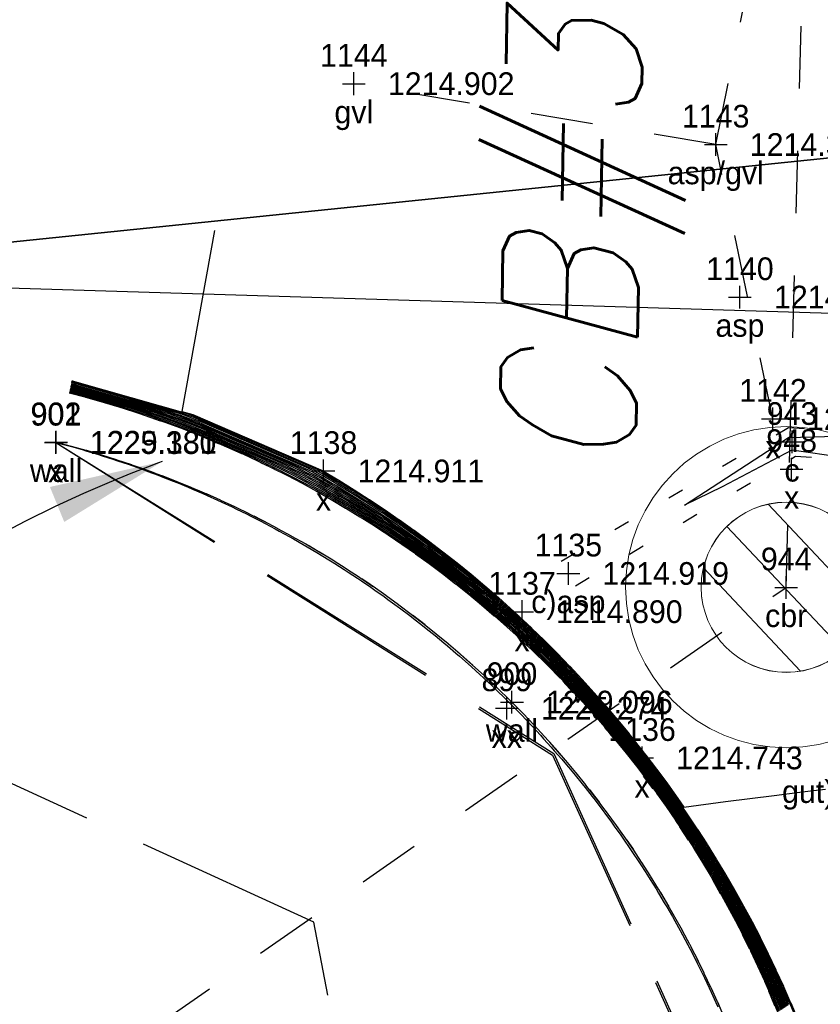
# Model space of a CAD drawing. Extents: x 2383805 to 2387584, y 226460 to 239380.
# Tile 16 of 53: x 2386860 to 2386875, y 227290 to 227307. Entities that reach past the tile are written whole.
import ezdxf
from ezdxf.enums import TextEntityAlignment as Align

# ---------------------------------------------------------------- set-up
doc = ezdxf.new("R2010")
doc.units = 0
doc.header["$LTSCALE"] = 20
doc.header["$MEASUREMENT"] = 0
doc.header["$PDSIZE"] = 2
for name, pattern in [('OhDOT_USTN1', [0.055, 0.014, -0.041]), ('OhDOT_USTN2', [0.11, 0.069, -0.041]), ('OhDOT_USTN3', [0.22, 0.165, -0.055]), ('OhDOT_USTN5', [0.11, 0.055, -0.055]), ('REDO_Drainage01', [1.6, 0.85, -0.75])]:
    doc.linetypes.add(name, pattern=pattern)
for name, color, linetype in [('0_Match_Line_Mask', 9, 'Continuous'), ('DR_X_Cells', 151, 'OhDOT_USTN2'), ('DR_X_Storm_Sewer', 151, 'OhDOT_USTN5'), ('DR_X_Text', 7, 'Continuous'), ('DV_X_Property_Line', 7, 'Continuous'), ('PV_X_Curb', 120, 'OhDOT_USTN1'), ('PV_X_Driveway', 7, 'OhDOT_USTN5'), ('RD_X_Text', 7, 'Continuous'), ('RD_X_Wall', 120, 'OhDOT_USTN1'), ('SV_X_Shot_Marker', 2, 'Continuous'), ('SV_X_Text_Description', 7, 'Continuous'), ('SV_X_Text_Elevation', 7, 'Continuous'), ('SV_X_Text_Name', 7, 'Continuous')]:
    doc.layers.add(name, color=color, linetype=linetype)
doc.layers.add('DT_X_Contour_Major', color=132, linetype='OhDOT_USTN3', transparency=0.5)
doc.layers.add('DT_X_Contour_Minor', color=136, linetype='OhDOT_USTN3', transparency=0.5)
doc.styles.add('PTXT', font='TXT')
doc.styles.add('SHR', font='simplex.shx', dxfattribs={"oblique": 15})

# ---------------------------------------------------------------- blocks, each defined once
blk = doc.blocks.new('SPT9')
at = {"color": 0, "linetype": 'Continuous'}
for p, q in [((0, -0.5), (0, 0.5)), ((-0.5, 0), (0.5, 0))]:
    blk.add_line(p, q, dxfattribs=at)
blk = doc.blocks.new('CB7-X')
at = {"layer": 'Defpoints', "color": 20, "linetype": 'REDO_Drainage01', "lineweight": 0}
blk.add_circle((0, -0.001), 0.75, dxfattribs=at)
at = {"layer": 'DR_X_Cells', "color": 151, "linetype": 'Continuous', "lineweight": 0}
for p, q in [((-0.7342, -0.1487), (0.1488, 0.7343)), ((-0.54, -0.5204), (0.5204, 0.5401)), ((-0.1821, -0.7283), (0.7284, 0.1822))]:
    blk.add_line(p, q, dxfattribs=at)
at = {"layer": 'DR_X_Cells', "color": 151, "linetype": 'REDO_Drainage01', "lineweight": 0}
blk.add_circle((0.0011, -0.001), 1.4156, dxfattribs=at)
at = {"layer": 'DR_X_Cells', "color": 151, "linetype": 'Continuous', "lineweight": 0}
blk.add_circle((0.0011, -0.001), 0.75, dxfattribs=at)

msp = doc.modelspace()

# ---------------------------------------------------------------- linework, layer by layer
at = {"layer": '0_Match_Line_Mask'}
msp.add_line((2386801.066, 227304.377), (2386985.49, 227298.689), dxfattribs=at)
at = {"layer": 'DR_X_Storm_Sewer'}
for p, q in [((2386873.927, 227297.27), (2386881.22, 227569.968)), ((2386859.249, 227287.05), (2386873.927, 227297.27))]:
    msp.add_line(p, q, dxfattribs=at)
at = {"layer": 'DT_X_Contour_Major'}
for points, elevation in [([(2386863.85, 227303.563), (2386863.278, 227300.372), (2386863.471, 227300.317), (2386863.471, 227300.317), (2386863.471, 227300.317), (2386863.471, 227300.317), (2386863.471, 227300.317), (2386863.471, 227300.317), (2386863.472, 227300.316), (2386863.472, 227300.316), (2386863.472, 227300.316), (2386865.765, 227299.324), (2386865.766, 227299.323), (2386865.768, 227299.322), (2386865.77, 227299.322), (2386865.771, 227299.321), (2386865.773, 227299.32), (2386866.044, 227299.158), (2386866.046, 227299.157), (2386866.314, 227298.991), (2386866.316, 227298.99), (2386866.581, 227298.819), (2386866.583, 227298.818), (2386866.846, 227298.644), (2386866.847, 227298.643), (2386866.849, 227298.642), (2386867.109, 227298.463), (2386867.111, 227298.462), (2386867.368, 227298.279), (2386867.37, 227298.278), (2386867.624, 227298.091), (2386867.625, 227298.089), (2386867.877, 227297.898), (2386867.878, 227297.897), (2386868.126, 227297.702), (2386868.128, 227297.701), (2386868.373, 227297.502), (2386868.374, 227297.501), (2386868.616, 227297.298), (2386868.618, 227297.296), (2386868.856, 227297.09), (2386868.857, 227297.088), (2386869.206, 227296.773), (2386869.208, 227296.772), (2386869.21, 227296.77), (2386869.439, 227296.554), (2386869.441, 227296.553), (2386869.667, 227296.333), (2386869.67, 227296.33), (2386869.892, 227296.108), (2386870.11, 227295.882), (2386870.113, 227295.879), (2386870.327, 227295.65), (2386870.329, 227295.647), (2386870.332, 227295.645), (2386870.543, 227295.412), (2386870.545, 227295.409), (2386870.752, 227295.173), (2386870.755, 227295.17), (2386870.957, 227294.931), (2386870.96, 227294.928), (2386871.159, 227294.686), (2386871.162, 227294.683), (2386871.45, 227294.317), (2386871.454, 227294.313), (2386871.644, 227294.064), (2386871.646, 227294.061), (2386871.834, 227293.807), (2386871.835, 227293.806), (2386872.019, 227293.548), (2386872.02, 227293.547), (2386872.02, 227293.547), (2386872.124, 227293.396), (2386872.856, 227293.491), (2386873.715, 227293.601), (2386874.122, 227293.652), (2386874.358, 227293.681), (2386874.512, 227293.7), (2386874.62, 227293.712)], 1215), ([(2386861.306, 227300.764), (2386861.502, 227300.712), (2386861.702, 227300.656), (2386861.902, 227300.596), (2386862.525, 227300.418), (2386862.724, 227300.355), (2386862.922, 227300.289), (2386863.118, 227300.22), (2386863.314, 227300.147), (2386863.508, 227300.072), (2386863.702, 227299.993), (2386863.894, 227299.911), (2386864.084, 227299.826), (2386864.753, 227299.537), (2386864.943, 227299.448), (2386865.131, 227299.357), (2386865.318, 227299.263), (2386865.503, 227299.166), (2386865.687, 227299.066), (2386865.766, 227299.019), (2386865.948, 227298.915), (2386866.026, 227298.867), (2386866.207, 227298.761), (2386866.284, 227298.711), (2386866.463, 227298.602), (2386866.539, 227298.552), (2386866.716, 227298.44), (2386866.891, 227298.325), (2386866.967, 227298.273), (2386867.141, 227298.156), (2386867.215, 227298.103), (2386867.387, 227297.982), (2386867.461, 227297.928), (2386867.631, 227297.805), (2386867.704, 227297.749), (2386867.871, 227297.624), (2386867.943, 227297.567), (2386868.109, 227297.439), (2386868.18, 227297.381), (2386868.344, 227297.25), (2386868.414, 227297.191), (2386868.575, 227297.057), (2386868.645, 227296.997), (2386868.804, 227296.861), (2386868.906, 227296.77), (2386869.063, 227296.631), (2386869.218, 227296.49), (2386869.284, 227296.427), (2386869.438, 227296.283), (2386869.503, 227296.219), (2386869.713, 227296.014), (2386869.777, 227295.949), (2386869.841, 227295.884), (2386869.989, 227295.733), (2386870.051, 227295.667), (2386870.196, 227295.515), (2386870.338, 227295.36), (2386870.399, 227295.293), (2386870.539, 227295.136), (2386870.6, 227295.067), (2386870.737, 227294.909), (2386870.796, 227294.839), (2386870.931, 227294.678), (2386870.989, 227294.608), (2386871.121, 227294.444), (2386871.205, 227294.338), (2386871.335, 227294.172), (2386871.39, 227294.1), (2386871.517, 227293.933), (2386871.572, 227293.859), (2386871.696, 227293.69), (2386871.75, 227293.615), (2386871.871, 227293.445), (2386871.989, 227293.272), (2386872.041, 227293.196), (2386872.157, 227293.022), (2386872.208, 227292.945), (2386872.32, 227292.77), (2386872.371, 227292.692), (2386872.48, 227292.515), (2386872.53, 227292.435), (2386872.636, 227292.257), (2386872.684, 227292.176), (2386872.787, 227291.997), (2386872.835, 227291.915), (2386872.935, 227291.734), (2386872.981, 227291.651), (2386873.078, 227291.469), (2386873.123, 227291.385), (2386873.217, 227291.202), (2386873.261, 227291.116), (2386873.352, 227290.933), (2386873.395, 227290.846), (2386873.482, 227290.661), (2386873.524, 227290.573), (2386873.609, 227290.387), (2386873.649, 227290.298), (2386873.73, 227290.111), (2386873.77, 227290.021), (2386873.848, 227289.833)], 1225), ([(2386861.324, 227300.844), (2386861.421, 227300.818), (2386861.52, 227300.79), (2386861.619, 227300.761), (2386862.998, 227300.368), (2386863.097, 227300.336), (2386863.196, 227300.303), (2386863.295, 227300.268), (2386863.393, 227300.232), (2386863.49, 227300.194), (2386863.587, 227300.155), (2386863.683, 227300.114), (2386863.778, 227300.071), (2386865.259, 227299.43), (2386865.355, 227299.386), (2386865.45, 227299.34), (2386865.544, 227299.292), (2386865.637, 227299.243), (2386865.73, 227299.193), (2386865.905, 227299.088), (2386865.997, 227299.036), (2386866.17, 227298.929), (2386866.261, 227298.875), (2386866.433, 227298.765), (2386866.523, 227298.71), (2386866.693, 227298.598), (2386866.782, 227298.541), (2386866.87, 227298.483), (2386867.038, 227298.368), (2386867.126, 227298.309), (2386867.292, 227298.191), (2386867.378, 227298.13), (2386867.542, 227298.009), (2386867.628, 227297.947), (2386867.79, 227297.824), (2386867.875, 227297.76), (2386868.035, 227297.635), (2386868.118, 227297.57), (2386868.276, 227297.441), (2386868.359, 227297.375), (2386868.515, 227297.244), (2386868.597, 227297.177), (2386868.75, 227297.044), (2386868.831, 227296.975), (2386869.056, 227296.772), (2386869.135, 227296.701), (2386869.214, 227296.63), (2386869.362, 227296.491), (2386869.439, 227296.418), (2386869.585, 227296.276), (2386869.691, 227296.172), (2386869.835, 227296.028), (2386869.975, 227295.883), (2386870.051, 227295.806), (2386870.189, 227295.658), (2386870.263, 227295.581), (2386870.335, 227295.502), (2386870.471, 227295.352), (2386870.542, 227295.272), (2386870.676, 227295.12), (2386870.746, 227295.039), (2386870.877, 227294.885), (2386870.946, 227294.803), (2386871.074, 227294.647), (2386871.141, 227294.563), (2386871.328, 227294.327), (2386871.394, 227294.243), (2386871.517, 227294.082), (2386871.582, 227293.997), (2386871.703, 227293.833), (2386871.765, 227293.748), (2386871.884, 227293.582), (2386871.945, 227293.496), (2386872.004, 227293.409), (2386872.121, 227293.241), (2386872.178, 227293.154), (2386872.293, 227292.983), (2386872.348, 227292.897), (2386872.46, 227292.723), (2386872.514, 227292.636), (2386872.624, 227292.46), (2386872.675, 227292.373), (2386872.783, 227292.193), (2386872.833, 227292.107), (2386872.938, 227291.925), (2386872.986, 227291.838), (2386873.089, 227291.654), (2386873.135, 227291.567), (2386873.236, 227291.38), (2386873.28, 227291.294), (2386873.378, 227291.104), (2386873.421, 227291.018), (2386873.516, 227290.825), (2386873.557, 227290.739), (2386873.65, 227290.544), (2386873.689, 227290.459), (2386873.779, 227290.261), (2386873.816, 227290.176), (2386873.904, 227289.976), (2386873.939, 227289.891)], 1220), ([(2386875.156, 227299.528), (2386874.028, 227299.686), (2386872.796, 227299.04), (2386872.135, 227298.72), (2386873.966, 227299.914), (2386874.811, 227299.934)], 1215), ([(2386857.93, 227281.178), (2386866.681, 227285.759), (2386865.603, 227291.367), (2386860.209, 227293.838)], 1225)]:
    msp.add_lwpolyline(points, dxfattribs=dict(at, elevation=elevation))
at = {"layer": 'DT_X_Contour_Minor'}
for points, elevation in [([(2386874.135, 227289.646), (2386874.012, 227289.938), (2386874.011, 227289.94), (2386873.885, 227290.228), (2386873.883, 227290.232), (2386873.753, 227290.516), (2386873.751, 227290.521), (2386873.617, 227290.802), (2386873.614, 227290.809), (2386873.476, 227291.086), (2386873.472, 227291.093), (2386873.331, 227291.367), (2386873.326, 227291.376), (2386873.181, 227291.645), (2386873.176, 227291.656), (2386873.028, 227291.921), (2386873.021, 227291.933), (2386872.869, 227292.195), (2386872.862, 227292.207), (2386872.707, 227292.465), (2386872.699, 227292.479), (2386872.541, 227292.733), (2386872.532, 227292.748), (2386872.37, 227292.998), (2386872.36, 227293.014), (2386872.196, 227293.26), (2386872.184, 227293.277), (2386872.017, 227293.519), (2386872.005, 227293.537), (2386871.992, 227293.555), (2386871.821, 227293.794), (2386871.807, 227293.813), (2386871.633, 227294.048), (2386871.619, 227294.067), (2386871.442, 227294.299), (2386871.426, 227294.319), (2386871.158, 227294.659), (2386871.142, 227294.678), (2386870.957, 227294.903), (2386870.941, 227294.922), (2386870.753, 227295.144), (2386870.737, 227295.163), (2386870.545, 227295.382), (2386870.528, 227295.4), (2386870.333, 227295.616), (2386870.316, 227295.634), (2386870.299, 227295.652), (2386870.1, 227295.865), (2386870.083, 227295.882), (2386869.881, 227296.092), (2386869.674, 227296.299), (2386869.651, 227296.322), (2386869.441, 227296.526), (2386869.424, 227296.542), (2386869.21, 227296.742), (2386869.193, 227296.758), (2386869.176, 227296.773), (2386868.852, 227297.066), (2386868.835, 227297.081), (2386868.613, 227297.272), (2386868.596, 227297.287), (2386868.371, 227297.476), (2386868.353, 227297.49), (2386868.126, 227297.675), (2386868.108, 227297.689), (2386867.877, 227297.87), (2386867.859, 227297.884), (2386867.626, 227298.061), (2386867.607, 227298.074), (2386867.371, 227298.248), (2386867.353, 227298.261), (2386867.114, 227298.431), (2386867.095, 227298.444), (2386866.853, 227298.61), (2386866.834, 227298.622), (2386866.815, 227298.635), (2386866.571, 227298.797), (2386866.552, 227298.809), (2386866.305, 227298.967), (2386866.285, 227298.978), (2386866.036, 227299.133), (2386866.016, 227299.144), (2386865.764, 227299.294), (2386865.744, 227299.305), (2386865.724, 227299.316), (2386865.704, 227299.326), (2386865.684, 227299.336), (2386865.664, 227299.345), (2386863.533, 227300.267), (2386863.514, 227300.276), (2386863.495, 227300.284), (2386863.475, 227300.292), (2386863.456, 227300.3), (2386863.436, 227300.307), (2386863.416, 227300.314), (2386863.396, 227300.321), (2386863.376, 227300.327), (2386861.393, 227300.893), (2386861.375, 227300.898), (2386861.357, 227300.903), (2386861.339, 227300.908)], 1216), ([(2386861.299, 227300.733), (2386861.535, 227300.67), (2386861.775, 227300.602), (2386862.015, 227300.53), (2386862.336, 227300.439), (2386862.575, 227300.363), (2386862.812, 227300.284), (2386863.048, 227300.2), (2386863.283, 227300.113), (2386863.516, 227300.023), (2386863.748, 227299.928), (2386863.978, 227299.83), (2386864.207, 227299.728), (2386864.551, 227299.579), (2386864.778, 227299.473), (2386865.004, 227299.364), (2386865.227, 227299.251), (2386865.449, 227299.135), (2386865.67, 227299.015), (2386865.71, 227298.991), (2386865.928, 227298.867), (2386865.968, 227298.842), (2386866.185, 227298.715), (2386866.224, 227298.69), (2386866.439, 227298.559), (2386866.478, 227298.533), (2386866.69, 227298.399), (2386866.9, 227298.262), (2386866.939, 227298.235), (2386867.147, 227298.095), (2386867.185, 227298.067), (2386867.39, 227297.923), (2386867.428, 227297.895), (2386867.632, 227297.748), (2386867.669, 227297.72), (2386867.87, 227297.569), (2386867.907, 227297.54), (2386868.105, 227297.386), (2386868.142, 227297.357), (2386868.338, 227297.2), (2386868.374, 227297.17), (2386868.567, 227297.01), (2386868.603, 227296.979), (2386868.793, 227296.816), (2386868.845, 227296.769), (2386869.034, 227296.603), (2386869.219, 227296.434), (2386869.253, 227296.401), (2386869.437, 227296.228), (2386869.471, 227296.196), (2386869.721, 227295.951), (2386869.754, 227295.918), (2386869.787, 227295.884), (2386869.964, 227295.704), (2386869.996, 227295.67), (2386870.169, 227295.488), (2386870.34, 227295.303), (2386870.371, 227295.269), (2386870.538, 227295.081), (2386870.569, 227295.046), (2386870.734, 227294.856), (2386870.764, 227294.821), (2386870.925, 227294.628), (2386870.955, 227294.592), (2386871.113, 227294.397), (2386871.156, 227294.342), (2386871.311, 227294.144), (2386871.34, 227294.107), (2386871.492, 227293.907), (2386871.52, 227293.869), (2386871.668, 227293.667), (2386871.696, 227293.629), (2386871.841, 227293.424), (2386871.983, 227293.217), (2386872.009, 227293.178), (2386872.148, 227292.97), (2386872.174, 227292.93), (2386872.309, 227292.719), (2386872.335, 227292.679), (2386872.467, 227292.466), (2386872.492, 227292.426), (2386872.62, 227292.211), (2386872.645, 227292.169), (2386872.769, 227291.953), (2386872.793, 227291.911), (2386872.914, 227291.693), (2386872.938, 227291.65), (2386873.055, 227291.43), (2386873.078, 227291.387), (2386873.192, 227291.166), (2386873.215, 227291.121), (2386873.324, 227290.899), (2386873.346, 227290.854), (2386873.452, 227290.629), (2386873.474, 227290.584), (2386873.576, 227290.358), (2386873.597, 227290.312), (2386873.696, 227290.085), (2386873.716, 227290.039), (2386873.811, 227289.81)], 1227), ([(2386861.303, 227300.748), (2386861.519, 227300.691), (2386861.739, 227300.629), (2386861.958, 227300.563), (2386862.431, 227300.429), (2386862.649, 227300.359), (2386862.867, 227300.286), (2386863.083, 227300.21), (2386863.298, 227300.13), (2386863.512, 227300.047), (2386863.725, 227299.961), (2386863.936, 227299.87), (2386864.146, 227299.777), (2386864.652, 227299.558), (2386864.86, 227299.461), (2386865.067, 227299.361), (2386865.273, 227299.257), (2386865.476, 227299.15), (2386865.678, 227299.04), (2386865.738, 227299.005), (2386865.938, 227298.891), (2386865.997, 227298.855), (2386866.196, 227298.738), (2386866.254, 227298.701), (2386866.451, 227298.581), (2386866.509, 227298.542), (2386866.703, 227298.42), (2386866.896, 227298.294), (2386866.953, 227298.254), (2386867.144, 227298.125), (2386867.2, 227298.085), (2386867.389, 227297.953), (2386867.445, 227297.912), (2386867.631, 227297.777), (2386867.686, 227297.735), (2386867.871, 227297.596), (2386867.925, 227297.554), (2386868.107, 227297.413), (2386868.161, 227297.369), (2386868.341, 227297.225), (2386868.394, 227297.18), (2386868.571, 227297.034), (2386868.624, 227296.988), (2386868.799, 227296.838), (2386868.875, 227296.769), (2386869.048, 227296.617), (2386869.218, 227296.462), (2386869.269, 227296.414), (2386869.437, 227296.256), (2386869.487, 227296.207), (2386869.717, 227295.982), (2386869.766, 227295.933), (2386869.814, 227295.884), (2386869.976, 227295.719), (2386870.023, 227295.668), (2386870.182, 227295.501), (2386870.339, 227295.332), (2386870.385, 227295.281), (2386870.539, 227295.109), (2386870.584, 227295.057), (2386870.735, 227294.882), (2386870.78, 227294.83), (2386870.928, 227294.653), (2386870.972, 227294.6), (2386871.117, 227294.421), (2386871.181, 227294.34), (2386871.323, 227294.158), (2386871.365, 227294.104), (2386871.504, 227293.92), (2386871.546, 227293.864), (2386871.682, 227293.679), (2386871.723, 227293.622), (2386871.856, 227293.434), (2386871.986, 227293.245), (2386872.025, 227293.187), (2386872.152, 227292.996), (2386872.191, 227292.938), (2386872.315, 227292.745), (2386872.353, 227292.685), (2386872.473, 227292.491), (2386872.511, 227292.43), (2386872.628, 227292.234), (2386872.665, 227292.173), (2386872.778, 227291.975), (2386872.814, 227291.913), (2386872.924, 227291.714), (2386872.96, 227291.651), (2386873.066, 227291.45), (2386873.101, 227291.386), (2386873.204, 227291.184), (2386873.238, 227291.119), (2386873.338, 227290.916), (2386873.371, 227290.85), (2386873.467, 227290.645), (2386873.499, 227290.578), (2386873.592, 227290.373), (2386873.623, 227290.305), (2386873.713, 227290.098), (2386873.743, 227290.03), (2386873.83, 227289.822)], 1226), ([(2386861.31, 227300.78), (2386861.486, 227300.734), (2386861.666, 227300.683), (2386861.845, 227300.629), (2386862.62, 227300.408), (2386862.799, 227300.352), (2386862.977, 227300.292), (2386863.154, 227300.23), (2386863.33, 227300.164), (2386863.505, 227300.096), (2386863.679, 227300.025), (2386863.851, 227299.952), (2386864.023, 227299.875), (2386864.854, 227299.515), (2386865.025, 227299.436), (2386865.195, 227299.354), (2386865.363, 227299.269), (2386865.53, 227299.181), (2386865.695, 227299.091), (2386865.794, 227299.032), (2386865.958, 227298.94), (2386866.055, 227298.879), (2386866.217, 227298.784), (2386866.314, 227298.722), (2386866.475, 227298.624), (2386866.57, 227298.561), (2386866.729, 227298.46), (2386866.887, 227298.357), (2386866.981, 227298.292), (2386867.138, 227298.186), (2386867.231, 227298.12), (2386867.385, 227298.012), (2386867.477, 227297.944), (2386867.63, 227297.833), (2386867.721, 227297.764), (2386867.872, 227297.651), (2386867.962, 227297.581), (2386868.111, 227297.465), (2386868.199, 227297.393), (2386868.347, 227297.275), (2386868.434, 227297.202), (2386868.58, 227297.081), (2386868.666, 227297.007), (2386868.809, 227296.884), (2386868.936, 227296.77), (2386869.077, 227296.645), (2386869.217, 227296.518), (2386869.3, 227296.44), (2386869.438, 227296.31), (2386869.52, 227296.23), (2386869.708, 227296.046), (2386869.789, 227295.965), (2386869.868, 227295.883), (2386870.001, 227295.748), (2386870.079, 227295.665), (2386870.209, 227295.528), (2386870.338, 227295.389), (2386870.414, 227295.305), (2386870.54, 227295.163), (2386870.615, 227295.078), (2386870.739, 227294.935), (2386870.812, 227294.848), (2386870.934, 227294.703), (2386871.006, 227294.616), (2386871.125, 227294.468), (2386871.23, 227294.336), (2386871.347, 227294.186), (2386871.416, 227294.096), (2386871.53, 227293.946), (2386871.598, 227293.854), (2386871.71, 227293.702), (2386871.776, 227293.608), (2386871.885, 227293.455), (2386871.992, 227293.3), (2386872.057, 227293.205), (2386872.161, 227293.049), (2386872.225, 227292.953), (2386872.326, 227292.795), (2386872.389, 227292.698), (2386872.487, 227292.539), (2386872.548, 227292.44), (2386872.644, 227292.28), (2386872.704, 227292.18), (2386872.796, 227292.019), (2386872.856, 227291.917), (2386872.945, 227291.755), (2386873.003, 227291.652), (2386873.089, 227291.489), (2386873.146, 227291.384), (2386873.23, 227291.22), (2386873.285, 227291.114), (2386873.366, 227290.95), (2386873.419, 227290.842), (2386873.497, 227290.677), (2386873.55, 227290.567), (2386873.625, 227290.401), (2386873.675, 227290.29), (2386873.748, 227290.124), (2386873.797, 227290.012), (2386873.866, 227289.845)], 1224), ([(2386861.314, 227300.796), (2386861.47, 227300.755), (2386861.63, 227300.71), (2386861.789, 227300.662), (2386862.714, 227300.398), (2386862.873, 227300.348), (2386863.032, 227300.295), (2386863.189, 227300.239), (2386863.345, 227300.181), (2386863.501, 227300.121), (2386863.656, 227300.058), (2386863.809, 227299.992), (2386863.962, 227299.924), (2386864.955, 227299.494), (2386865.108, 227299.423), (2386865.258, 227299.35), (2386865.408, 227299.275), (2386865.557, 227299.197), (2386865.704, 227299.117), (2386865.821, 227299.046), (2386865.967, 227298.964), (2386866.084, 227298.892), (2386866.228, 227298.807), (2386866.343, 227298.733), (2386866.487, 227298.646), (2386866.601, 227298.57), (2386866.743, 227298.48), (2386866.883, 227298.389), (2386866.996, 227298.311), (2386867.135, 227298.217), (2386867.246, 227298.138), (2386867.384, 227298.041), (2386867.494, 227297.96), (2386867.63, 227297.862), (2386867.738, 227297.779), (2386867.873, 227297.678), (2386867.98, 227297.594), (2386868.113, 227297.491), (2386868.219, 227297.405), (2386868.35, 227297.3), (2386868.454, 227297.212), (2386868.584, 227297.105), (2386868.687, 227297.016), (2386868.815, 227296.907), (2386868.966, 227296.77), (2386869.092, 227296.659), (2386869.216, 227296.546), (2386869.315, 227296.452), (2386869.438, 227296.337), (2386869.536, 227296.242), (2386869.704, 227296.077), (2386869.8, 227295.981), (2386869.895, 227295.883), (2386870.013, 227295.762), (2386870.106, 227295.663), (2386870.223, 227295.541), (2386870.337, 227295.417), (2386870.428, 227295.316), (2386870.541, 227295.191), (2386870.63, 227295.089), (2386870.741, 227294.961), (2386870.828, 227294.858), (2386870.937, 227294.728), (2386871.023, 227294.623), (2386871.129, 227294.492), (2386871.254, 227294.334), (2386871.359, 227294.2), (2386871.441, 227294.093), (2386871.543, 227293.958), (2386871.624, 227293.849), (2386871.724, 227293.713), (2386871.803, 227293.602), (2386871.9, 227293.465), (2386871.995, 227293.327), (2386872.073, 227293.214), (2386872.165, 227293.075), (2386872.242, 227292.961), (2386872.331, 227292.821), (2386872.407, 227292.704), (2386872.494, 227292.563), (2386872.567, 227292.445), (2386872.652, 227292.303), (2386872.724, 227292.183), (2386872.806, 227292.041), (2386872.876, 227291.919), (2386872.955, 227291.776), (2386873.024, 227291.652), (2386873.101, 227291.509), (2386873.168, 227291.383), (2386873.242, 227291.239), (2386873.308, 227291.111), (2386873.379, 227290.967), (2386873.444, 227290.837), (2386873.512, 227290.692), (2386873.575, 227290.561), (2386873.641, 227290.416), (2386873.701, 227290.283), (2386873.765, 227290.137), (2386873.824, 227290.003), (2386873.884, 227289.856)], 1223), ([(2386861.317, 227300.812), (2386861.454, 227300.776), (2386861.593, 227300.737), (2386861.732, 227300.695), (2386862.809, 227300.388), (2386862.948, 227300.344), (2386863.086, 227300.297), (2386863.224, 227300.249), (2386863.361, 227300.198), (2386863.497, 227300.145), (2386863.633, 227300.09), (2386863.767, 227300.033), (2386863.901, 227299.973), (2386865.057, 227299.473), (2386865.19, 227299.411), (2386865.322, 227299.347), (2386865.453, 227299.281), (2386865.584, 227299.212), (2386865.713, 227299.142), (2386865.849, 227299.06), (2386865.977, 227298.988), (2386866.112, 227298.904), (2386866.239, 227298.83), (2386866.373, 227298.744), (2386866.499, 227298.667), (2386866.631, 227298.579), (2386866.756, 227298.501), (2386866.879, 227298.42), (2386867.01, 227298.33), (2386867.132, 227298.248), (2386867.261, 227298.155), (2386867.382, 227298.071), (2386867.51, 227297.977), (2386867.629, 227297.89), (2386867.755, 227297.794), (2386867.873, 227297.706), (2386867.998, 227297.608), (2386868.115, 227297.517), (2386868.238, 227297.417), (2386868.353, 227297.325), (2386868.475, 227297.223), (2386868.588, 227297.129), (2386868.708, 227297.025), (2386868.82, 227296.929), (2386868.996, 227296.771), (2386869.106, 227296.673), (2386869.215, 227296.574), (2386869.331, 227296.465), (2386869.439, 227296.364), (2386869.552, 227296.253), (2386869.7, 227296.109), (2386869.812, 227295.997), (2386869.922, 227295.883), (2386870.026, 227295.777), (2386870.134, 227295.662), (2386870.236, 227295.554), (2386870.336, 227295.445), (2386870.442, 227295.328), (2386870.541, 227295.218), (2386870.645, 227295.099), (2386870.742, 227294.987), (2386870.844, 227294.867), (2386870.94, 227294.753), (2386871.04, 227294.631), (2386871.133, 227294.516), (2386871.279, 227294.332), (2386871.371, 227294.214), (2386871.466, 227294.089), (2386871.556, 227293.971), (2386871.65, 227293.844), (2386871.738, 227293.725), (2386871.83, 227293.595), (2386871.915, 227293.475), (2386871.998, 227293.355), (2386872.089, 227293.223), (2386872.17, 227293.102), (2386872.259, 227292.968), (2386872.337, 227292.846), (2386872.424, 227292.71), (2386872.5, 227292.588), (2386872.586, 227292.45), (2386872.66, 227292.327), (2386872.744, 227292.187), (2386872.815, 227292.063), (2386872.897, 227291.921), (2386872.966, 227291.797), (2386873.046, 227291.653), (2386873.112, 227291.528), (2386873.191, 227291.382), (2386873.255, 227291.257), (2386873.332, 227291.109), (2386873.393, 227290.984), (2386873.468, 227290.833), (2386873.527, 227290.708), (2386873.6, 227290.556), (2386873.657, 227290.43), (2386873.727, 227290.276), (2386873.782, 227290.15), (2386873.851, 227289.994), (2386873.903, 227289.868)], 1222), ([(2386861.321, 227300.828), (2386861.438, 227300.797), (2386861.557, 227300.764), (2386861.676, 227300.728), (2386862.903, 227300.378), (2386863.023, 227300.34), (2386863.141, 227300.3), (2386863.259, 227300.259), (2386863.377, 227300.215), (2386863.494, 227300.17), (2386863.61, 227300.122), (2386863.725, 227300.073), (2386863.839, 227300.022), (2386865.158, 227299.452), (2386865.272, 227299.398), (2386865.386, 227299.343), (2386865.499, 227299.286), (2386865.61, 227299.228), (2386865.721, 227299.167), (2386865.877, 227299.074), (2386865.987, 227299.012), (2386866.141, 227298.917), (2386866.25, 227298.853), (2386866.403, 227298.755), (2386866.511, 227298.689), (2386866.662, 227298.588), (2386866.769, 227298.521), (2386866.875, 227298.452), (2386867.024, 227298.349), (2386867.129, 227298.278), (2386867.276, 227298.173), (2386867.38, 227298.1), (2386867.526, 227297.993), (2386867.628, 227297.919), (2386867.773, 227297.809), (2386867.874, 227297.733), (2386868.016, 227297.621), (2386868.117, 227297.544), (2386868.257, 227297.429), (2386868.356, 227297.35), (2386868.495, 227297.234), (2386868.592, 227297.153), (2386868.729, 227297.034), (2386868.825, 227296.952), (2386869.026, 227296.771), (2386869.121, 227296.687), (2386869.214, 227296.602), (2386869.346, 227296.478), (2386869.439, 227296.391), (2386869.569, 227296.265), (2386869.696, 227296.141), (2386869.823, 227296.013), (2386869.948, 227295.883), (2386870.038, 227295.792), (2386870.161, 227295.66), (2386870.249, 227295.568), (2386870.336, 227295.474), (2386870.457, 227295.34), (2386870.542, 227295.245), (2386870.66, 227295.11), (2386870.744, 227295.013), (2386870.86, 227294.876), (2386870.943, 227294.778), (2386871.057, 227294.639), (2386871.137, 227294.54), (2386871.303, 227294.329), (2386871.382, 227294.228), (2386871.492, 227294.085), (2386871.569, 227293.984), (2386871.677, 227293.838), (2386871.752, 227293.736), (2386871.857, 227293.588), (2386871.93, 227293.486), (2386872.001, 227293.382), (2386872.105, 227293.232), (2386872.174, 227293.128), (2386872.276, 227292.976), (2386872.343, 227292.871), (2386872.442, 227292.717), (2386872.507, 227292.612), (2386872.605, 227292.455), (2386872.667, 227292.35), (2386872.763, 227292.19), (2386872.824, 227292.085), (2386872.918, 227291.923), (2386872.976, 227291.817), (2386873.068, 227291.653), (2386873.124, 227291.548), (2386873.214, 227291.381), (2386873.268, 227291.275), (2386873.355, 227291.106), (2386873.407, 227291.001), (2386873.492, 227290.829), (2386873.542, 227290.724), (2386873.625, 227290.55), (2386873.673, 227290.444), (2386873.753, 227290.268), (2386873.799, 227290.163), (2386873.877, 227289.985), (2386873.921, 227289.88)], 1221), ([(2386861.328, 227300.86), (2386861.405, 227300.84), (2386861.484, 227300.817), (2386861.563, 227300.794), (2386863.092, 227300.358), (2386863.172, 227300.332), (2386863.251, 227300.306), (2386863.33, 227300.278), (2386863.408, 227300.249), (2386863.486, 227300.219), (2386863.564, 227300.187), (2386863.641, 227300.154), (2386863.717, 227300.12), (2386865.36, 227299.409), (2386865.437, 227299.373), (2386865.513, 227299.336), (2386865.589, 227299.298), (2386865.664, 227299.259), (2386865.738, 227299.218), (2386865.933, 227299.102), (2386866.006, 227299.06), (2386866.199, 227298.941), (2386866.272, 227298.898), (2386866.462, 227298.776), (2386866.535, 227298.732), (2386866.723, 227298.607), (2386866.795, 227298.562), (2386866.866, 227298.515), (2386867.052, 227298.387), (2386867.123, 227298.339), (2386867.307, 227298.208), (2386867.377, 227298.16), (2386867.559, 227298.026), (2386867.627, 227297.976), (2386867.807, 227297.839), (2386867.875, 227297.788), (2386868.053, 227297.648), (2386868.12, 227297.596), (2386868.296, 227297.454), (2386868.362, 227297.4), (2386868.535, 227297.255), (2386868.601, 227297.201), (2386868.771, 227297.053), (2386868.836, 227296.997), (2386869.086, 227296.772), (2386869.15, 227296.716), (2386869.213, 227296.658), (2386869.377, 227296.503), (2386869.44, 227296.445), (2386869.602, 227296.287), (2386869.687, 227296.204), (2386869.846, 227296.044), (2386870.002, 227295.882), (2386870.063, 227295.821), (2386870.216, 227295.657), (2386870.276, 227295.594), (2386870.334, 227295.531), (2386870.485, 227295.364), (2386870.543, 227295.3), (2386870.691, 227295.131), (2386870.748, 227295.065), (2386870.893, 227294.895), (2386870.948, 227294.828), (2386871.091, 227294.655), (2386871.146, 227294.587), (2386871.352, 227294.325), (2386871.406, 227294.257), (2386871.543, 227294.078), (2386871.595, 227294.01), (2386871.729, 227293.828), (2386871.779, 227293.759), (2386871.911, 227293.575), (2386871.96, 227293.506), (2386872.008, 227293.437), (2386872.137, 227293.25), (2386872.183, 227293.181), (2386872.309, 227292.991), (2386872.354, 227292.922), (2386872.478, 227292.729), (2386872.521, 227292.66), (2386872.643, 227292.464), (2386872.683, 227292.396), (2386872.803, 227292.197), (2386872.842, 227292.129), (2386872.959, 227291.927), (2386872.997, 227291.859), (2386873.111, 227291.654), (2386873.147, 227291.587), (2386873.259, 227291.379), (2386873.293, 227291.312), (2386873.402, 227291.101), (2386873.435, 227291.035), (2386873.541, 227290.821), (2386873.572, 227290.755), (2386873.675, 227290.538), (2386873.705, 227290.473), (2386873.805, 227290.254), (2386873.833, 227290.189), (2386873.931, 227289.967), (2386873.957, 227289.903)], 1219), ([(2386873.976, 227289.914), (2386873.958, 227289.958), (2386873.851, 227290.202), (2386873.831, 227290.246), (2386873.721, 227290.488), (2386873.7, 227290.533), (2386873.587, 227290.771), (2386873.565, 227290.817), (2386873.448, 227291.052), (2386873.425, 227291.099), (2386873.305, 227291.33), (2386873.281, 227291.378), (2386873.158, 227291.606), (2386873.133, 227291.655), (2386873.007, 227291.88), (2386872.98, 227291.929), (2386872.851, 227292.151), (2386872.823, 227292.2), (2386872.691, 227292.419), (2386872.661, 227292.469), (2386872.527, 227292.685), (2386872.496, 227292.735), (2386872.359, 227292.947), (2386872.326, 227292.999), (2386872.187, 227293.207), (2386872.153, 227293.259), (2386872.011, 227293.464), (2386871.975, 227293.516), (2386871.938, 227293.568), (2386871.793, 227293.771), (2386871.755, 227293.823), (2386871.608, 227294.022), (2386871.568, 227294.075), (2386871.418, 227294.271), (2386871.377, 227294.323), (2386871.15, 227294.611), (2386871.108, 227294.663), (2386870.951, 227294.853), (2386870.909, 227294.904), (2386870.749, 227295.092), (2386870.706, 227295.142), (2386870.543, 227295.327), (2386870.5, 227295.376), (2386870.334, 227295.559), (2386870.289, 227295.607), (2386870.244, 227295.655), (2386870.075, 227295.835), (2386870.029, 227295.882), (2386869.858, 227296.06), (2386869.683, 227296.235), (2386869.618, 227296.299), (2386869.44, 227296.472), (2386869.393, 227296.516), (2386869.212, 227296.686), (2386869.164, 227296.73), (2386869.116, 227296.772), (2386868.841, 227297.02), (2386868.792, 227297.062), (2386868.605, 227297.225), (2386868.555, 227297.266), (2386868.365, 227297.425), (2386868.315, 227297.466), (2386868.122, 227297.622), (2386868.071, 227297.662), (2386867.876, 227297.815), (2386867.825, 227297.854), (2386867.627, 227298.004), (2386867.575, 227298.042), (2386867.375, 227298.189), (2386867.322, 227298.226), (2386867.12, 227298.37), (2386867.067, 227298.406), (2386866.862, 227298.547), (2386866.808, 227298.582), (2386866.754, 227298.616), (2386866.547, 227298.754), (2386866.492, 227298.787), (2386866.283, 227298.921), (2386866.228, 227298.954), (2386866.016, 227299.085), (2386865.96, 227299.116), (2386865.747, 227299.244), (2386865.691, 227299.274), (2386865.634, 227299.304), (2386865.577, 227299.333), (2386865.519, 227299.361), (2386865.461, 227299.388), (2386863.656, 227300.169), (2386863.598, 227300.195), (2386863.541, 227300.219), (2386863.483, 227300.243), (2386863.424, 227300.266), (2386863.365, 227300.288), (2386863.306, 227300.309), (2386863.247, 227300.328), (2386863.187, 227300.347), (2386861.506, 227300.827), (2386861.448, 227300.844), (2386861.389, 227300.861), (2386861.332, 227300.876)], 1218), ([(2386874.107, 227289.656), (2386873.994, 227289.926), (2386873.985, 227289.949), (2386873.868, 227290.215), (2386873.857, 227290.239), (2386873.737, 227290.502), (2386873.726, 227290.527), (2386873.602, 227290.787), (2386873.589, 227290.813), (2386873.462, 227291.069), (2386873.449, 227291.096), (2386873.318, 227291.348), (2386873.304, 227291.377), (2386873.17, 227291.626), (2386873.154, 227291.655), (2386873.017, 227291.9), (2386873, 227291.931), (2386872.86, 227292.173), (2386872.842, 227292.204), (2386872.699, 227292.442), (2386872.68, 227292.474), (2386872.534, 227292.709), (2386872.514, 227292.742), (2386872.365, 227292.973), (2386872.343, 227293.006), (2386872.191, 227293.234), (2386872.169, 227293.268), (2386872.014, 227293.492), (2386871.99, 227293.527), (2386871.965, 227293.561), (2386871.807, 227293.782), (2386871.781, 227293.818), (2386871.62, 227294.035), (2386871.593, 227294.071), (2386871.43, 227294.285), (2386871.401, 227294.321), (2386871.154, 227294.635), (2386871.125, 227294.671), (2386870.954, 227294.878), (2386870.925, 227294.913), (2386870.751, 227295.118), (2386870.721, 227295.152), (2386870.544, 227295.354), (2386870.514, 227295.388), (2386870.333, 227295.588), (2386870.303, 227295.621), (2386870.272, 227295.653), (2386870.088, 227295.85), (2386870.056, 227295.882), (2386869.869, 227296.076), (2386869.678, 227296.267), (2386869.634, 227296.31), (2386869.44, 227296.499), (2386869.408, 227296.529), (2386869.211, 227296.714), (2386869.179, 227296.744), (2386869.146, 227296.773), (2386868.847, 227297.043), (2386868.814, 227297.071), (2386868.609, 227297.249), (2386868.575, 227297.276), (2386868.368, 227297.45), (2386868.334, 227297.478), (2386868.124, 227297.648), (2386868.09, 227297.675), (2386867.877, 227297.842), (2386867.842, 227297.869), (2386867.626, 227298.033), (2386867.591, 227298.058), (2386867.373, 227298.219), (2386867.337, 227298.244), (2386867.117, 227298.401), (2386867.081, 227298.425), (2386866.858, 227298.578), (2386866.821, 227298.602), (2386866.784, 227298.625), (2386866.559, 227298.775), (2386866.522, 227298.798), (2386866.294, 227298.944), (2386866.256, 227298.966), (2386866.026, 227299.109), (2386865.988, 227299.13), (2386865.756, 227299.269), (2386865.718, 227299.29), (2386865.679, 227299.31), (2386865.641, 227299.329), (2386865.602, 227299.348), (2386865.562, 227299.367), (2386863.595, 227300.218), (2386863.556, 227300.235), (2386863.518, 227300.252), (2386863.479, 227300.268), (2386863.44, 227300.283), (2386863.401, 227300.297), (2386863.361, 227300.311), (2386863.321, 227300.325), (2386863.281, 227300.337), (2386861.449, 227300.86), (2386861.411, 227300.871), (2386861.373, 227300.882), (2386861.335, 227300.892)], 1217), ([(2386861.292, 227300.701), (2386861.567, 227300.628), (2386861.848, 227300.548), (2386862.128, 227300.465), (2386862.147, 227300.459), (2386862.425, 227300.371), (2386862.702, 227300.278), (2386862.977, 227300.181), (2386863.251, 227300.08), (2386863.523, 227299.974), (2386863.794, 227299.863), (2386864.062, 227299.749), (2386864.329, 227299.63), (2386864.349, 227299.622), (2386864.613, 227299.498), (2386864.876, 227299.371), (2386865.137, 227299.24), (2386865.396, 227299.104), (2386865.652, 227298.964), (2386865.654, 227298.963), (2386865.909, 227298.819), (2386865.911, 227298.817), (2386866.163, 227298.669), (2386866.165, 227298.668), (2386866.415, 227298.516), (2386866.417, 227298.515), (2386866.664, 227298.359), (2386866.908, 227298.199), (2386866.91, 227298.197), (2386867.153, 227298.033), (2386867.154, 227298.032), (2386867.394, 227297.864), (2386867.396, 227297.863), (2386867.633, 227297.691), (2386867.634, 227297.69), (2386867.868, 227297.514), (2386867.87, 227297.513), (2386868.101, 227297.334), (2386868.103, 227297.332), (2386868.332, 227297.15), (2386868.333, 227297.148), (2386868.559, 227296.962), (2386868.56, 227296.96), (2386868.783, 227296.77), (2386868.785, 227296.768), (2386869.005, 227296.575), (2386869.221, 227296.377), (2386869.222, 227296.376), (2386869.436, 227296.174), (2386869.438, 227296.173), (2386869.73, 227295.887), (2386869.731, 227295.886), (2386869.733, 227295.884), (2386869.939, 227295.675), (2386869.941, 227295.673), (2386870.142, 227295.461), (2386870.341, 227295.246), (2386870.342, 227295.245), (2386870.537, 227295.027), (2386870.539, 227295.025), (2386870.73, 227294.804), (2386870.732, 227294.802), (2386870.919, 227294.578), (2386870.921, 227294.576), (2386871.105, 227294.349), (2386871.107, 227294.346), (2386871.288, 227294.116), (2386871.289, 227294.114), (2386871.466, 227293.882), (2386871.467, 227293.88), (2386871.64, 227293.644), (2386871.642, 227293.642), (2386871.811, 227293.404), (2386871.976, 227293.163), (2386871.978, 227293.161), (2386872.139, 227292.917), (2386872.141, 227292.915), (2386872.298, 227292.669), (2386872.299, 227292.667), (2386872.453, 227292.418), (2386872.454, 227292.416), (2386872.604, 227292.165), (2386872.605, 227292.163), (2386872.751, 227291.909), (2386872.752, 227291.907), (2386872.893, 227291.651), (2386872.895, 227291.649), (2386873.032, 227291.391), (2386873.033, 227291.389), (2386873.166, 227291.129), (2386873.168, 227291.127), (2386873.297, 227290.864), (2386873.298, 227290.862), (2386873.423, 227290.598), (2386873.424, 227290.596), (2386873.544, 227290.33), (2386873.545, 227290.327), (2386873.662, 227290.059), (2386873.663, 227290.057), (2386873.775, 227289.787)], 1229), ([(2386861.296, 227300.717), (2386861.551, 227300.649), (2386861.812, 227300.575), (2386862.071, 227300.498), (2386862.242, 227300.449), (2386862.5, 227300.367), (2386862.757, 227300.281), (2386863.013, 227300.191), (2386863.267, 227300.097), (2386863.52, 227299.998), (2386863.771, 227299.896), (2386864.02, 227299.789), (2386864.268, 227299.679), (2386864.45, 227299.6), (2386864.696, 227299.486), (2386864.94, 227299.368), (2386865.182, 227299.245), (2386865.423, 227299.119), (2386865.661, 227298.989), (2386865.682, 227298.977), (2386865.919, 227298.843), (2386865.94, 227298.83), (2386866.174, 227298.692), (2386866.195, 227298.679), (2386866.427, 227298.538), (2386866.447, 227298.524), (2386866.677, 227298.379), (2386866.904, 227298.23), (2386866.925, 227298.216), (2386867.15, 227298.064), (2386867.17, 227298.05), (2386867.392, 227297.894), (2386867.412, 227297.879), (2386867.632, 227297.72), (2386867.652, 227297.705), (2386867.869, 227297.542), (2386867.889, 227297.527), (2386868.103, 227297.36), (2386868.122, 227297.345), (2386868.335, 227297.175), (2386868.353, 227297.159), (2386868.563, 227296.986), (2386868.581, 227296.97), (2386868.788, 227296.793), (2386868.815, 227296.768), (2386869.019, 227296.589), (2386869.22, 227296.406), (2386869.238, 227296.389), (2386869.437, 227296.201), (2386869.454, 227296.184), (2386869.726, 227295.919), (2386869.743, 227295.902), (2386869.76, 227295.884), (2386869.951, 227295.689), (2386869.968, 227295.672), (2386870.156, 227295.475), (2386870.34, 227295.275), (2386870.357, 227295.257), (2386870.538, 227295.054), (2386870.554, 227295.036), (2386870.732, 227294.83), (2386870.748, 227294.811), (2386870.922, 227294.603), (2386870.938, 227294.584), (2386871.109, 227294.373), (2386871.132, 227294.344), (2386871.299, 227294.13), (2386871.314, 227294.111), (2386871.479, 227293.894), (2386871.493, 227293.874), (2386871.654, 227293.655), (2386871.669, 227293.635), (2386871.826, 227293.414), (2386871.979, 227293.19), (2386871.994, 227293.17), (2386872.143, 227292.943), (2386872.157, 227292.923), (2386872.304, 227292.694), (2386872.317, 227292.673), (2386872.46, 227292.442), (2386872.473, 227292.421), (2386872.612, 227292.188), (2386872.625, 227292.166), (2386872.76, 227291.931), (2386872.773, 227291.909), (2386872.904, 227291.672), (2386872.916, 227291.65), (2386873.044, 227291.411), (2386873.056, 227291.388), (2386873.179, 227291.147), (2386873.191, 227291.124), (2386873.31, 227290.882), (2386873.322, 227290.858), (2386873.438, 227290.614), (2386873.449, 227290.59), (2386873.56, 227290.344), (2386873.571, 227290.32), (2386873.679, 227290.072), (2386873.69, 227290.048), (2386873.793, 227289.798)], 1228), ([(2386861.058, 227299.825), (2386869.832, 227294.343), (2386874.157, 227284.776), (2386873.017, 227242.577), (2386863.403, 227243.615), (2386852.037, 227250.237)], 1227), ([(2386861.056, 227299.823), (2386869.81, 227294.311), (2386874.14, 227284.742), (2386873.421, 227267.813), (2386865.6, 227272.095), (2386854.87, 227267.554)], 1226), ([(2386861.059, 227299.827), (2386861.143, 227299.802), (2386861.332, 227299.752), (2386861.521, 227299.699), (2386861.604, 227299.673), (2386861.792, 227299.617), (2386861.875, 227299.59), (2386862.062, 227299.531), (2386862.144, 227299.503), (2386862.33, 227299.44), (2386862.411, 227299.411), (2386862.597, 227299.346), (2386862.678, 227299.315), (2386862.862, 227299.247), (2386862.942, 227299.215), (2386863.126, 227299.143), (2386863.205, 227299.11), (2386863.387, 227299.036), (2386863.467, 227299.001), (2386863.648, 227298.924), (2386863.726, 227298.889), (2386863.906, 227298.808), (2386863.984, 227298.772), (2386864.162, 227298.688), (2386864.239, 227298.65), (2386864.417, 227298.564), (2386864.493, 227298.525), (2386864.669, 227298.436), (2386864.745, 227298.396), (2386864.92, 227298.304), (2386864.995, 227298.263), (2386865.168, 227298.168), (2386865.242, 227298.126), (2386865.414, 227298.028), (2386865.487, 227297.985), (2386865.658, 227297.885), (2386865.73, 227297.84), (2386865.899, 227297.737), (2386865.971, 227297.691), (2386866.138, 227297.585), (2386866.209, 227297.538), (2386866.375, 227297.43), (2386866.444, 227297.382), (2386866.609, 227297.271), (2386866.678, 227297.222), (2386866.84, 227297.108), (2386866.908, 227297.058), (2386867.069, 227296.941), (2386867.136, 227296.89), (2386867.295, 227296.771), (2386867.361, 227296.719), (2386867.518, 227296.597), (2386867.584, 227296.544), (2386867.739, 227296.42), (2386867.892, 227296.293), (2386867.957, 227296.239), (2386868.108, 227296.11), (2386868.171, 227296.055), (2386868.321, 227295.923), (2386868.383, 227295.867), (2386868.531, 227295.733), (2386868.592, 227295.676), (2386868.737, 227295.54), (2386868.797, 227295.482), (2386868.998, 227295.286), (2386869.069, 227295.216), (2386869.209, 227295.074), (2386869.267, 227295.014), (2386869.404, 227294.87), (2386869.462, 227294.809), (2386869.597, 227294.662), (2386869.653, 227294.601), (2386869.786, 227294.452), (2386869.841, 227294.389), (2386869.972, 227294.239), (2386870.026, 227294.175), (2386870.154, 227294.022), (2386870.208, 227293.958), (2386870.333, 227293.803), (2386870.386, 227293.738), (2386870.508, 227293.581), (2386870.56, 227293.515), (2386870.68, 227293.357), (2386870.731, 227293.289), (2386870.848, 227293.129), (2386870.898, 227293.061), (2386871.013, 227292.899), (2386871.061, 227292.83), (2386871.174, 227292.666), (2386871.221, 227292.596), (2386871.331, 227292.431), (2386871.377, 227292.36), (2386871.484, 227292.193), (2386871.529, 227292.121), (2386871.633, 227291.953), (2386871.678, 227291.88), (2386871.779, 227291.71), (2386871.822, 227291.637), (2386871.921, 227291.465), (2386871.963, 227291.391), (2386872.058, 227291.218), (2386872.099, 227291.143), (2386872.192, 227290.969), (2386872.232, 227290.893), (2386872.322, 227290.717), (2386872.361, 227290.641), (2386872.448, 227290.464), (2386872.485, 227290.387), (2386872.569, 227290.208), (2386872.606, 227290.131), (2386872.687, 227289.951), (2386872.722, 227289.873)], 1228), ([(2386872.828, 227289.705), (2386872.72, 227289.954), (2386872.716, 227289.962), (2386872.604, 227290.209), (2386872.6, 227290.217), (2386872.484, 227290.463), (2386872.481, 227290.471), (2386872.361, 227290.715), (2386872.357, 227290.722), (2386872.233, 227290.964), (2386872.229, 227290.972), (2386872.101, 227291.212), (2386872.097, 227291.22), (2386871.965, 227291.457), (2386871.961, 227291.465), (2386871.826, 227291.701), (2386871.821, 227291.708), (2386871.682, 227291.942), (2386871.678, 227291.949), (2386871.535, 227292.18), (2386871.53, 227292.187), (2386871.384, 227292.417), (2386871.379, 227292.424), (2386871.229, 227292.651), (2386871.224, 227292.657), (2386871.07, 227292.882), (2386871.066, 227292.889), (2386870.908, 227293.111), (2386870.903, 227293.117), (2386870.742, 227293.337), (2386870.737, 227293.343), (2386870.573, 227293.56), (2386870.568, 227293.566), (2386870.399, 227293.781), (2386870.395, 227293.787), (2386870.223, 227293.999), (2386870.218, 227294.005), (2386870.043, 227294.214), (2386870.038, 227294.22), (2386869.859, 227294.426), (2386869.854, 227294.432), (2386869.673, 227294.635), (2386869.668, 227294.641), (2386869.483, 227294.841), (2386869.477, 227294.847), (2386869.289, 227295.044), (2386869.284, 227295.05), (2386869.092, 227295.244), (2386869.086, 227295.25), (2386868.812, 227295.519), (2386868.807, 227295.524), (2386868.608, 227295.711), (2386868.602, 227295.716), (2386868.4, 227295.9), (2386868.395, 227295.905), (2386868.19, 227296.085), (2386868.184, 227296.09), (2386867.977, 227296.268), (2386867.971, 227296.273), (2386867.761, 227296.446), (2386867.548, 227296.617), (2386867.542, 227296.622), (2386867.327, 227296.788), (2386867.32, 227296.793), (2386867.102, 227296.957), (2386867.096, 227296.962), (2386866.875, 227297.121), (2386866.869, 227297.126), (2386866.646, 227297.282), (2386866.639, 227297.287), (2386866.414, 227297.44), (2386866.407, 227297.444), (2386866.179, 227297.593), (2386866.172, 227297.598), (2386865.942, 227297.743), (2386865.935, 227297.748), (2386865.703, 227297.889), (2386865.695, 227297.893), (2386865.461, 227298.031), (2386865.454, 227298.036), (2386865.217, 227298.169), (2386865.21, 227298.174), (2386864.971, 227298.304), (2386864.963, 227298.308), (2386864.723, 227298.434), (2386864.715, 227298.438), (2386864.472, 227298.561), (2386864.464, 227298.565), (2386864.22, 227298.683), (2386864.212, 227298.687), (2386863.966, 227298.801), (2386863.958, 227298.805), (2386863.71, 227298.916), (2386863.701, 227298.919), (2386863.452, 227299.026), (2386863.443, 227299.03), (2386863.192, 227299.132), (2386863.184, 227299.135), (2386862.931, 227299.234), (2386862.922, 227299.237), (2386862.668, 227299.331), (2386862.659, 227299.335), (2386862.404, 227299.425), (2386862.394, 227299.428), (2386862.138, 227299.514), (2386862.128, 227299.517), (2386861.87, 227299.599), (2386861.861, 227299.602), (2386861.602, 227299.68), (2386861.592, 227299.683), (2386861.332, 227299.756), (2386861.07, 227299.826), (2386861.061, 227299.828)], 1229)]:
    msp.add_lwpolyline(points, dxfattribs=dict(at, elevation=elevation))
at = {"layer": 'DV_X_Property_Line', "elevation": 1233.034}
msp.add_lwpolyline([(2386832.108, 226803.674), (2386818.933, 226860.158), (2386790.417, 227041.648), (2386739.872, 227036.534), (2386730.214, 227146.878), (2386716.512, 227288.537), (2386715.788, 227296.022), (2386867.055, 227310.834), (2386896.91, 227313.758), (2386896.728, 227307.116), (2386716.512, 227288.537)], dxfattribs=at)
msp.add_lwpolyline([(2386832.117, 226803.678, -0.218949), (2386755.576, 226868.776), (2386739.898, 227036.545), (2386730.248, 227146.894), (2386716.557, 227288.554), (2386896.774, 227307.119), (2386889.773, 227052.545), (2386879.514, 227051.421), (2386880.741, 227028.624), (2386882.378, 226970.337), (2386857.852, 226967.249), (2386847.07, 226887.979), (2386831.976, 226843.384), (2386824.362, 226836.902), (2386832.11, 226803.673)], format="xyb", dxfattribs=at)
at = {"layer": 'PV_X_Curb'}
for points in [[(2386869.961, 227297.73), (2386873.969, 227300.089), (2386876.414, 227299.952), (2386879.417, 227298.101), (2386881.504, 227296.139), (2386882.808, 227291.538)], [(2386870.215, 227297.299), (2386874.092, 227299.582), (2386876.259, 227299.46), (2386879.112, 227297.702), (2386881.061, 227295.87), (2386882.54, 227290.65)]]:
    msp.add_lwpolyline(points, dxfattribs=at)
at = {"layer": 'PV_X_Driveway'}
for points in [[(2386872.685, 227305.078), (2386874.985, 227316.467), (2386873.003, 227324.561), (2386877.943, 227325.6), (2386880.197, 227366.234), (2386881.278, 227406.802), (2386861.133, 227404.359)], [(2386882.78, 227290.718), (2386881.595, 227296.207), (2386880.832, 227298.074), (2386876.289, 227300.121), (2386873.694, 227300.243), (2386872.685, 227305.078), (2386866.308, 227306.151)]]:
    msp.add_lwpolyline(points, dxfattribs=at)
at = {"layer": 'RD_X_Text'}
msp.add_lwpolyline([(2386862.93, 227299.488), (2386862.863, 227299.463), (2386862.673, 227299.391), (2386862.378, 227299.275), (2386861.997, 227299.118), (2386861.546, 227298.923), (2386861.044, 227298.693), (2386860.509, 227298.432), (2386859.958, 227298.142)], dxfattribs=at)
msp.add_solid([(2386861.205, 227298.423), (2386860.953, 227299.04), (2386862.93, 227299.488)], dxfattribs=at)
at = {"layer": 'RD_X_Wall'}
for points in [[(2386875.381, 227282.009, 0.056066), (2386874.709, 227286.743, 0.284206), (2386861.285, 227300.7, 0.284206)], [(2386874.481, 227281.983, 0.056291), (2386873.833, 227286.536, 0.284488), (2386861.061, 227299.829)]]:
    msp.add_lwpolyline(points, format="xyb", dxfattribs=at)
at = {"layer": 'SV_X_Shot_Marker'}
for p in [(2386866.308, 227306.151, 1214.902), (2386872.685, 227305.078, 1214.365), (2386873.112, 227302.388, 1214.59), (2386873.694, 227300.243, 1214.685), (2386861.055, 227299.822, 1225.38), (2386861.061, 227299.829, 1229.131), (2386874.03, 227299.835, 1215.075), (2386874.023, 227299.356, 1214.835), (2386865.774, 227299.322, 1214.911), (2386870.088, 227297.515, 1214.919), (2386873.927, 227297.27, 1214.358), (2386869.272, 227296.841, 1214.89), (2386869.095, 227295.247, 1229.096), (2386869.004, 227295.139, 1225.274), (2386871.387, 227294.262, 1214.743)]:
    msp.add_point(p, dxfattribs=at)

# ---------------------------------------------------------------- block references
at = {"layer": 'DR_X_Cells', "xscale": 2, "yscale": 2, "zscale": 2, "rotation": 88.23333334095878}
msp.add_blockref('CB7-X', (2386873.927, 227297.27, 1214.358), dxfattribs=at)
at = {"layer": 'SV_X_Shot_Marker', "xscale": 0.4, "yscale": 0.4, "zscale": 0.4}
for p in [(2386866.308, 227306.151, 1214.902), (2386872.685, 227305.078, 1214.365), (2386873.112, 227302.388, 1214.59), (2386873.694, 227300.243, 1214.685), (2386874.03, 227299.835, 1215.075), (2386861.055, 227299.822, 1225.38), (2386861.061, 227299.829, 1229.131), (2386865.774, 227299.322, 1214.911), (2386874.023, 227299.356, 1214.835), (2386870.088, 227297.515, 1214.919), (2386873.927, 227297.27, 1214.358), (2386869.272, 227296.841, 1214.89), (2386869.095, 227295.247, 1229.096), (2386869.004, 227295.139, 1225.274), (2386871.387, 227294.262, 1214.743)]:
    msp.add_blockref('SPT9', p, dxfattribs=at)

# ---------------------------------------------------------------- texts
at = {"layer": 'DR_X_Text', "style": 'SHR', "oblique": 15}
msp.add_text('CB#3', height=2.4, rotation=89.0881, dxfattribs=at).set_placement((2386871.268, 227299.223))
at = {"layer": 'SV_X_Text_Description', "style": 'PTXT'}
for s, p in [('gvl', (2386866.308, 227305.451, 1214.902)), ('asp/gvl', (2386872.685, 227304.378, 1214.365)), ('asp', (2386873.112, 227301.688, 1214.59)), ('x', (2386873.694, 227299.543, 1214.685)), ('wall', (2386861.061, 227299.129, 1229.131)), ('x', (2386861.055, 227299.122, 1225.38)), ('c', (2386874.03, 227299.135, 1215.075)), ('x', (2386865.774, 227298.622, 1214.911)), ('x', (2386874.023, 227298.656, 1214.835)), ('c)asp', (2386870.088, 227296.815, 1214.919)), ('cbr', (2386873.927, 227296.57, 1214.358)), ('x', (2386869.272, 227296.141, 1214.89)), ('wall', (2386869.095, 227294.547, 1229.096)), ('xx', (2386869.004, 227294.439, 1225.274)), ('x', (2386871.387, 227293.562, 1214.743)), ('gut)asp el', (2386875.028, 227293.469, 1214.9))]:
    msp.add_text(s, height=0.4, dxfattribs=at).set_placement(p, align=Align.CENTER)
at = {"layer": 'SV_X_Text_Elevation', "style": 'PTXT'}
for s, p in [('1214.902', (2386866.908, 227305.951, 1214.902)), ('1214.365', (2386873.285, 227304.878, 1214.365)), ('1214.590', (2386873.712, 227302.188, 1214.59)), ('1214.685', (2386874.294, 227300.043, 1214.685)), ('1229.131', (2386861.661, 227299.629, 1229.131)), ('1225.380', (2386861.655, 227299.622, 1225.38)), ('1214.911', (2386866.374, 227299.122, 1214.911)), ('1214.919', (2386870.688, 227297.315, 1214.919)), ('1214.890', (2386869.872, 227296.641, 1214.89)), ('1229.096', (2386869.695, 227295.047, 1229.096)), ('1225.274', (2386869.604, 227294.939, 1225.274)), ('1214.743', (2386871.987, 227294.062, 1214.743))]:
    msp.add_text(s, height=0.4, dxfattribs=at).set_placement(p)
at = {"layer": 'SV_X_Text_Name', "style": 'PTXT'}
for s, p in [('1144', (2386866.308, 227306.451, 1214.902)), ('1143', (2386872.685, 227305.378, 1214.365)), ('1140', (2386873.112, 227302.688, 1214.59)), ('1142', (2386873.694, 227300.543, 1214.685)), ('901', (2386861.055, 227300.122, 1225.38)), ('902', (2386861.061, 227300.129, 1229.131)), ('943', (2386874.03, 227300.135, 1215.075)), ('948', (2386874.023, 227299.656, 1214.835)), ('1138', (2386865.774, 227299.622, 1214.911)), ('1135', (2386870.088, 227297.815, 1214.919)), ('944', (2386873.927, 227297.57, 1214.358)), ('1137', (2386869.272, 227297.141, 1214.89)), ('900', (2386869.095, 227295.547, 1229.096)), ('899', (2386869.004, 227295.439, 1225.274)), ('1136', (2386871.387, 227294.562, 1214.743))]:
    msp.add_text(s, height=0.4, dxfattribs=at).set_placement(p, align=Align.CENTER)

doc.saveas('drawing.dxf')
